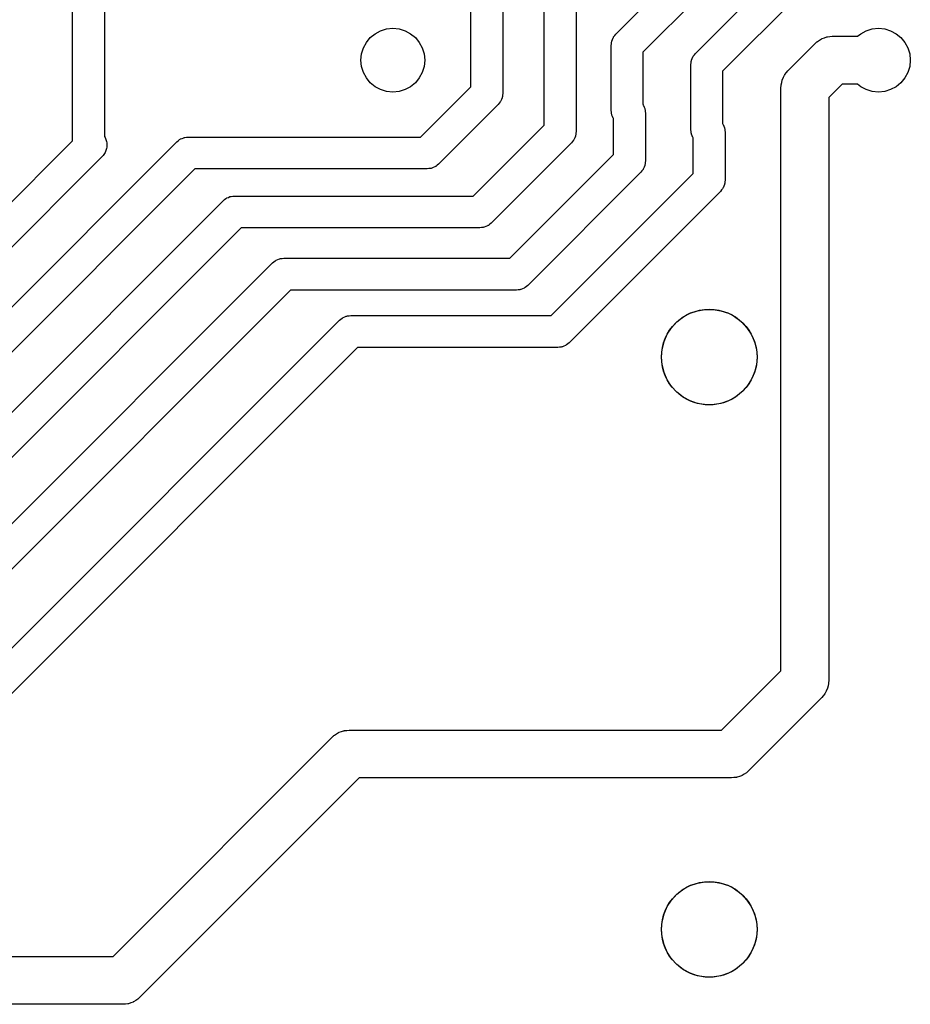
# Model space of a CAD drawing. Extents: x 62 to 248, y -138 to -62.
# Tile 8 of 10: x 203 to 231, y -138 to -107. Entities that reach past the tile are written whole.
import ezdxf

# ---------------------------------------------------------------- set-up
doc = ezdxf.new("R2010")
doc.units = 0
doc.layers.add('BLACK', color=7, linetype='CONTINUOUS')

msp = doc.modelspace()

# ---------------------------------------------------------------- linework, layer by layer
at = {"layer": 'BLACK', "linetype": 'CONTINUOUS'}
for p, q in [((205.02, -110.773), (205.02, -89.32)), ((206.02, -89.5271), (206.02, -110.635)), ((222.066, -107.426), (226.686, -102.806)), ((227.247, -103.66), (222.92, -107.987)), ((224.566, -108.026), (227.246, -105.346)), ((217.52, -109.073), (217.52, -105.78)), ((218.52, -105.987), (218.52, -109.28)), ((227.807, -106.2), (225.42, -108.587)), ((219.82, -110.273), (219.82, -106.48)), ((220.82, -106.687), (220.82, -110.48)), ((214.363, -107.533), (214.514, -107.409)), ((214.514, -107.409), (214.687, -107.316)), ((214.687, -107.316), (214.875, -107.259)), ((214.875, -107.259), (215.07, -107.24)), ((215.07, -107.24), (215.265, -107.259)), ((215.265, -107.259), (215.453, -107.316)), ((215.453, -107.316), (215.626, -107.409)), ((215.626, -107.409), (215.777, -107.533)), ((222.034, -107.469), (222.066, -107.426)), ((229.655, -107.49), (229.754, -107.409)), ((229.754, -107.409), (229.927, -107.316)), ((229.927, -107.316), (230.115, -107.259)), ((230.115, -107.259), (230.31, -107.24)), ((230.31, -107.24), (230.505, -107.259)), ((230.505, -107.259), (230.693, -107.316)), ((230.693, -107.316), (230.866, -107.409)), ((230.866, -107.409), (231.017, -107.533)), ((214.146, -107.857), (214.239, -107.684)), ((214.239, -107.684), (214.363, -107.533)), ((215.777, -107.533), (215.901, -107.684)), ((215.901, -107.684), (215.994, -107.857)), ((221.92, -107.78), (221.928, -107.727)), ((221.928, -107.727), (221.931, -107.674)), ((221.931, -107.674), (221.938, -107.657)), ((221.938, -107.657), (221.94, -107.639)), ((221.94, -107.639), (221.962, -107.59)), ((221.962, -107.59), (221.981, -107.54)), ((221.981, -107.54), (221.992, -107.526)), ((221.992, -107.526), (221.999, -107.51)), ((221.999, -107.51), (222.034, -107.469)), ((227.47, -108.57), (228.33, -107.71)), ((228.33, -107.71), (228.37, -107.673)), ((228.37, -107.673), (228.378, -107.665)), ((228.378, -107.665), (228.383, -107.662)), ((228.383, -107.662), (228.395, -107.652)), ((228.395, -107.652), (228.46, -107.612)), ((228.46, -107.612), (228.523, -107.57)), ((228.523, -107.57), (228.534, -107.566)), ((228.534, -107.566), (228.543, -107.56)), ((228.543, -107.56), (228.615, -107.536)), ((228.615, -107.536), (228.687, -107.51)), ((228.687, -107.51), (228.698, -107.509)), ((228.698, -107.509), (228.708, -107.505)), ((228.708, -107.505), (228.784, -107.499)), ((228.784, -107.499), (228.86, -107.49)), ((228.86, -107.49), (229.655, -107.49)), ((231.017, -107.533), (231.141, -107.684)), ((231.141, -107.684), (231.234, -107.857)), ((214.07, -108.24), (214.089, -108.045)), ((214.089, -108.045), (214.146, -107.857)), ((215.994, -107.857), (216.051, -108.045)), ((216.051, -108.045), (216.07, -108.24)), ((221.92, -109.82), (221.92, -107.78)), ((222.92, -107.987), (222.92, -109.629)), ((224.499, -108.11), (224.534, -108.069)), ((224.534, -108.069), (224.566, -108.026)), ((231.234, -107.857), (231.291, -108.045)), ((231.291, -108.045), (231.31, -108.24)), ((214.089, -108.435), (214.07, -108.24)), ((216.07, -108.24), (216.051, -108.435)), ((224.42, -108.38), (224.428, -108.327)), ((224.42, -110.42), (224.42, -108.38)), ((224.428, -108.327), (224.431, -108.274)), ((224.431, -108.274), (224.438, -108.257)), ((224.438, -108.257), (224.44, -108.239)), ((224.44, -108.239), (224.462, -108.19)), ((224.462, -108.19), (224.481, -108.14)), ((224.481, -108.14), (224.492, -108.126)), ((224.492, -108.126), (224.499, -108.11)), ((231.31, -108.24), (231.291, -108.435)), ((214.146, -108.623), (214.089, -108.435)), ((214.239, -108.796), (214.146, -108.623)), ((215.994, -108.623), (215.901, -108.796)), ((216.051, -108.435), (215.994, -108.623)), ((225.42, -108.587), (225.42, -110.229)), ((227.368, -108.698), (227.373, -108.688)), ((227.373, -108.688), (227.422, -108.629)), ((227.422, -108.629), (227.47, -108.57)), ((231.234, -108.623), (231.141, -108.796)), ((231.291, -108.435), (231.234, -108.623)), ((214.363, -108.947), (214.239, -108.796)), ((214.514, -109.071), (214.363, -108.947)), ((215.777, -108.947), (215.626, -109.071)), ((215.901, -108.796), (215.777, -108.947)), ((227.255, -109.013), (227.273, -108.939)), ((227.273, -108.939), (227.288, -108.864)), ((227.288, -108.864), (227.293, -108.854)), ((227.293, -108.854), (227.295, -108.843)), ((227.295, -108.843), (227.329, -108.775)), ((227.329, -108.775), (227.362, -108.706)), ((227.362, -108.706), (227.368, -108.698)), ((229.171, -108.99), (228.75, -109.411)), ((229.655, -108.99), (229.171, -108.99)), ((229.754, -109.071), (229.655, -108.99)), ((231.017, -108.947), (230.866, -109.071)), ((231.141, -108.796), (231.017, -108.947)), ((214.687, -109.164), (214.514, -109.071)), ((214.875, -109.221), (214.687, -109.164)), ((215.07, -109.24), (214.875, -109.221)), ((215.265, -109.221), (215.07, -109.24)), ((215.453, -109.164), (215.265, -109.221)), ((215.626, -109.071), (215.453, -109.164)), ((215.943, -110.65), (217.52, -109.073)), ((218.52, -109.28), (218.512, -109.333)), ((227.25, -109.1), (227.253, -109.046)), ((227.25, -127.389), (227.25, -109.1)), ((227.253, -109.035), (227.254, -109.028)), ((227.253, -109.046), (227.253, -109.035)), ((227.254, -109.028), (227.255, -109.013)), ((229.927, -109.164), (229.754, -109.071)), ((230.115, -109.221), (229.927, -109.164)), ((230.31, -109.24), (230.115, -109.221)), ((230.505, -109.221), (230.31, -109.24)), ((230.693, -109.164), (230.505, -109.221)), ((230.866, -109.071), (230.693, -109.164)), ((218.406, -109.591), (218.374, -109.634)), ((218.441, -109.55), (218.406, -109.591)), ((218.448, -109.534), (218.441, -109.55)), ((218.459, -109.52), (218.448, -109.534)), ((218.478, -109.47), (218.459, -109.52)), ((218.5, -109.421), (218.478, -109.47)), ((218.502, -109.403), (218.5, -109.421)), ((218.509, -109.386), (218.502, -109.403)), ((218.512, -109.333), (218.509, -109.386)), ((228.75, -109.411), (228.75, -127.7)), ((218.374, -109.634), (216.504, -111.504)), ((221.928, -109.873), (221.92, -109.82)), ((221.931, -109.926), (221.928, -109.873)), ((221.938, -109.943), (221.931, -109.926)), ((222.92, -109.629), (222.921, -109.63)), ((222.921, -109.63), (222.928, -109.646)), ((222.928, -109.646), (222.939, -109.66)), ((222.939, -109.66), (222.958, -109.71)), ((222.958, -109.71), (222.98, -109.759)), ((222.98, -109.759), (222.982, -109.777)), ((222.982, -109.777), (222.989, -109.794)), ((222.989, -109.794), (222.992, -109.847)), ((222.992, -109.847), (223, -109.9)), ((223, -109.9), (223, -111.4)), ((221.94, -109.961), (221.938, -109.943)), ((221.962, -110.01), (221.94, -109.961)), ((221.981, -110.06), (221.962, -110.01)), ((221.992, -110.074), (221.981, -110.06)), ((221.999, -110.09), (221.992, -110.074)), ((222, -110.091), (221.999, -110.09)), ((222, -111.193), (222, -110.091)), ((225.42, -110.229), (225.421, -110.23)), ((225.421, -110.23), (225.428, -110.246)), ((217.593, -112.5), (219.82, -110.273)), ((220.812, -110.533), (220.809, -110.586)), ((220.82, -110.48), (220.812, -110.533)), ((224.428, -110.473), (224.42, -110.42)), ((224.431, -110.526), (224.428, -110.473)), ((224.438, -110.543), (224.431, -110.526)), ((224.44, -110.561), (224.438, -110.543)), ((225.428, -110.246), (225.439, -110.26)), ((225.439, -110.26), (225.458, -110.31)), ((225.458, -110.31), (225.48, -110.359)), ((225.48, -110.359), (225.482, -110.377)), ((225.482, -110.377), (225.489, -110.394)), ((225.489, -110.394), (225.492, -110.447)), ((225.492, -110.447), (225.5, -110.5)), ((225.5, -110.5), (225.5, -112)), ((191.393, -124.4), (205.02, -110.773)), ((192.093, -127), (208.296, -110.796)), ((206.02, -110.635), (206.039, -110.66)), ((206.039, -110.66), (206.051, -110.694)), ((206.051, -110.694), (206.068, -110.725)), ((206.068, -110.725), (206.076, -110.76)), ((206.076, -110.76), (206.089, -110.794)), ((206.089, -110.794), (206.091, -110.829)), ((206.091, -110.829), (206.099, -110.864)), ((208.296, -110.796), (208.339, -110.764)), ((208.339, -110.764), (208.38, -110.729)), ((208.38, -110.729), (208.396, -110.722)), ((208.396, -110.722), (208.41, -110.711)), ((208.41, -110.711), (208.46, -110.692)), ((208.46, -110.692), (208.509, -110.67)), ((208.509, -110.67), (208.527, -110.668)), ((208.527, -110.668), (208.544, -110.661)), ((208.544, -110.661), (208.597, -110.658)), ((208.597, -110.658), (208.65, -110.65)), ((208.65, -110.65), (215.943, -110.65)), ((220.674, -110.834), (218.154, -113.354)), ((220.706, -110.791), (220.674, -110.834)), ((220.741, -110.75), (220.706, -110.791)), ((220.748, -110.734), (220.741, -110.75)), ((220.759, -110.72), (220.748, -110.734)), ((220.778, -110.67), (220.759, -110.72)), ((220.8, -110.621), (220.778, -110.67)), ((220.802, -110.603), (220.8, -110.621)), ((220.809, -110.586), (220.802, -110.603)), ((224.462, -110.61), (224.44, -110.561)), ((224.481, -110.66), (224.462, -110.61)), ((224.492, -110.674), (224.481, -110.66)), ((224.499, -110.69), (224.492, -110.674)), ((224.5, -110.691), (224.499, -110.69)), ((224.5, -111.793), (224.5, -110.691)), ((206.039, -111.14), (206.017, -111.168)), ((206.051, -111.106), (206.039, -111.14)), ((206.068, -111.075), (206.051, -111.106)), ((206.076, -111.04), (206.068, -111.075)), ((206.089, -111.006), (206.076, -111.04)), ((206.091, -110.971), (206.089, -111.006)), ((206.099, -110.936), (206.091, -110.971)), ((206.099, -110.864), (206.096, -110.9)), ((206.096, -110.9), (206.099, -110.936)), ((205.954, -111.254), (191.954, -125.254)), ((205.975, -111.225), (205.954, -111.254)), ((206, -111.2), (205.975, -111.225)), ((206.017, -111.168), (206, -111.2)), ((218.743, -114.45), (222, -111.193)), ((222.992, -111.453), (222.989, -111.506)), ((223, -111.4), (222.992, -111.453)), ((208.857, -111.65), (192.654, -127.854)), ((216.15, -111.65), (208.857, -111.65)), ((216.203, -111.642), (216.15, -111.65)), ((216.256, -111.639), (216.203, -111.642)), ((216.273, -111.632), (216.256, -111.639)), ((216.291, -111.63), (216.273, -111.632)), ((216.34, -111.608), (216.291, -111.63)), ((216.39, -111.589), (216.34, -111.608)), ((216.404, -111.578), (216.39, -111.589)), ((216.42, -111.571), (216.404, -111.578)), ((216.461, -111.536), (216.42, -111.571)), ((216.504, -111.504), (216.461, -111.536)), ((222.854, -111.754), (219.304, -115.304)), ((222.886, -111.711), (222.854, -111.754)), ((222.921, -111.67), (222.886, -111.711)), ((222.928, -111.654), (222.921, -111.67)), ((222.939, -111.64), (222.928, -111.654)), ((222.958, -111.59), (222.939, -111.64)), ((222.98, -111.541), (222.958, -111.59)), ((222.982, -111.523), (222.98, -111.541)), ((222.989, -111.506), (222.982, -111.523)), ((220.043, -116.25), (224.5, -111.793)), ((225.492, -112.053), (225.489, -112.106)), ((225.5, -112), (225.492, -112.053)), ((225.354, -112.354), (220.604, -117.104)), ((225.386, -112.311), (225.354, -112.354)), ((225.421, -112.27), (225.386, -112.311)), ((225.428, -112.254), (225.421, -112.27)), ((225.439, -112.24), (225.428, -112.254)), ((225.458, -112.19), (225.439, -112.24)), ((225.48, -112.141), (225.458, -112.19)), ((225.482, -112.123), (225.48, -112.141)), ((225.489, -112.106), (225.482, -112.123)), ((192.793, -129.6), (209.746, -112.646)), ((209.746, -112.646), (209.789, -112.614)), ((209.789, -112.614), (209.83, -112.579)), ((209.83, -112.579), (209.846, -112.572)), ((209.846, -112.572), (209.86, -112.561)), ((209.86, -112.561), (209.91, -112.542)), ((209.91, -112.542), (209.959, -112.52)), ((209.959, -112.52), (209.977, -112.518)), ((209.977, -112.518), (209.994, -112.511)), ((209.994, -112.511), (210.047, -112.508)), ((210.047, -112.508), (210.1, -112.5)), ((210.1, -112.5), (217.593, -112.5)), ((210.307, -113.5), (193.354, -130.454)), ((217.8, -113.5), (210.307, -113.5)), ((217.853, -113.492), (217.8, -113.5)), ((217.906, -113.489), (217.853, -113.492)), ((217.923, -113.482), (217.906, -113.489)), ((217.941, -113.48), (217.923, -113.482)), ((217.99, -113.458), (217.941, -113.48)), ((218.04, -113.439), (217.99, -113.458)), ((218.054, -113.428), (218.04, -113.439)), ((218.07, -113.421), (218.054, -113.428)), ((218.111, -113.386), (218.07, -113.421)), ((218.154, -113.354), (218.111, -113.386)), ((211.296, -114.596), (211.339, -114.564)), ((211.339, -114.564), (211.38, -114.529)), ((211.38, -114.529), (211.396, -114.522)), ((211.396, -114.522), (211.41, -114.511)), ((211.41, -114.511), (211.46, -114.492)), ((211.46, -114.492), (211.509, -114.47)), ((211.509, -114.47), (211.527, -114.468)), ((211.527, -114.468), (211.544, -114.461)), ((211.544, -114.461), (211.597, -114.458)), ((211.597, -114.458), (211.65, -114.45)), ((211.65, -114.45), (218.743, -114.45)), ((193.993, -131.9), (211.296, -114.596)), ((211.857, -115.45), (194.554, -132.754)), ((218.95, -115.45), (211.857, -115.45)), ((219.003, -115.442), (218.95, -115.45)), ((219.056, -115.439), (219.003, -115.442)), ((219.073, -115.432), (219.056, -115.439)), ((219.091, -115.43), (219.073, -115.432)), ((219.14, -115.408), (219.091, -115.43)), ((219.19, -115.389), (219.14, -115.408)), ((219.204, -115.378), (219.19, -115.389)), ((219.22, -115.371), (219.204, -115.378)), ((219.261, -115.336), (219.22, -115.371)), ((219.304, -115.304), (219.261, -115.336)), ((224.397, -116.176), (224.632, -116.096)), ((224.632, -116.096), (224.876, -116.055)), ((224.876, -116.055), (225.124, -116.055)), ((225.124, -116.055), (225.368, -116.096)), ((225.368, -116.096), (225.603, -116.176)), ((195.493, -134.3), (213.396, -116.396)), ((213.396, -116.396), (213.439, -116.364)), ((213.439, -116.364), (213.48, -116.329)), ((213.48, -116.329), (213.496, -116.322)), ((213.496, -116.322), (213.51, -116.311)), ((213.51, -116.311), (213.56, -116.292)), ((213.56, -116.292), (213.609, -116.27)), ((213.609, -116.27), (213.627, -116.268)), ((213.627, -116.268), (213.644, -116.261)), ((213.644, -116.261), (213.697, -116.258)), ((213.697, -116.258), (213.75, -116.25)), ((213.75, -116.25), (220.043, -116.25)), ((223.984, -116.446), (224.18, -116.294)), ((224.18, -116.294), (224.397, -116.176)), ((225.603, -116.176), (225.82, -116.294)), ((225.82, -116.294), (226.016, -116.446)), ((223.681, -116.836), (223.816, -116.629)), ((223.816, -116.629), (223.984, -116.446)), ((226.016, -116.446), (226.184, -116.629)), ((226.184, -116.629), (226.319, -116.836)), ((223.581, -117.063), (223.681, -116.836)), ((226.319, -116.836), (226.419, -117.063)), ((213.957, -117.25), (196.054, -135.154)), ((220.25, -117.25), (213.957, -117.25)), ((220.303, -117.242), (220.25, -117.25)), ((220.356, -117.239), (220.303, -117.242)), ((220.373, -117.232), (220.356, -117.239)), ((220.391, -117.23), (220.373, -117.232)), ((220.44, -117.208), (220.391, -117.23)), ((220.49, -117.189), (220.44, -117.208)), ((220.504, -117.178), (220.49, -117.189)), ((220.52, -117.171), (220.504, -117.178)), ((220.561, -117.136), (220.52, -117.171)), ((220.604, -117.104), (220.561, -117.136)), ((223.5, -117.55), (223.52, -117.303)), ((223.52, -117.303), (223.581, -117.063)), ((226.419, -117.063), (226.48, -117.303)), ((226.48, -117.303), (226.5, -117.55)), ((223.52, -117.797), (223.5, -117.55)), ((226.5, -117.55), (226.48, -117.797)), ((223.581, -118.037), (223.52, -117.797)), ((226.48, -117.797), (226.419, -118.037)), ((223.681, -118.264), (223.581, -118.037)), ((223.816, -118.471), (223.681, -118.264)), ((226.319, -118.264), (226.184, -118.471)), ((226.419, -118.037), (226.319, -118.264)), ((223.984, -118.654), (223.816, -118.471)), ((226.184, -118.471), (226.016, -118.654)), ((224.18, -118.806), (223.984, -118.654)), ((224.397, -118.924), (224.18, -118.806)), ((225.82, -118.806), (225.603, -118.924)), ((226.016, -118.654), (225.82, -118.806)), ((224.632, -119.004), (224.397, -118.924)), ((224.876, -119.045), (224.632, -119.004)), ((225.124, -119.045), (224.876, -119.045)), ((225.368, -119.004), (225.124, -119.045)), ((225.603, -118.924), (225.368, -119.004)), ((225.389, -129.25), (227.25, -127.389)), ((228.745, -127.787), (228.727, -127.861)), ((228.746, -127.772), (228.745, -127.787)), ((228.747, -127.765), (228.746, -127.772)), ((228.75, -127.7), (228.747, -127.754)), ((228.747, -127.754), (228.747, -127.765)), ((228.627, -128.112), (228.578, -128.171)), ((228.632, -128.102), (228.627, -128.112)), ((228.638, -128.094), (228.632, -128.102)), ((228.671, -128.025), (228.638, -128.094)), ((228.705, -127.957), (228.671, -128.025)), ((228.707, -127.946), (228.705, -127.957)), ((228.712, -127.936), (228.707, -127.946)), ((228.727, -127.861), (228.712, -127.936)), ((228.53, -128.23), (226.23, -130.53)), ((228.578, -128.171), (228.53, -128.23)), ((213.235, -129.412), (213.3, -129.372)), ((213.3, -129.372), (213.363, -129.33)), ((213.363, -129.33), (213.374, -129.326)), ((213.374, -129.326), (213.383, -129.32)), ((213.383, -129.32), (213.455, -129.296)), ((213.455, -129.296), (213.527, -129.27)), ((213.527, -129.27), (213.538, -129.269)), ((213.538, -129.269), (213.548, -129.265)), ((213.548, -129.265), (213.624, -129.259)), ((213.624, -129.259), (213.7, -129.25)), ((213.7, -129.25), (225.389, -129.25)), ((206.289, -136.35), (213.17, -129.47)), ((213.17, -129.47), (213.21, -129.433)), ((213.21, -129.433), (213.218, -129.425)), ((213.218, -129.425), (213.223, -129.422)), ((213.223, -129.422), (213.235, -129.412)), ((226.165, -130.588), (226.1, -130.628)), ((226.177, -130.578), (226.165, -130.588)), ((226.182, -130.575), (226.177, -130.578)), ((226.19, -130.567), (226.182, -130.575)), ((226.23, -130.53), (226.19, -130.567)), ((214.011, -130.75), (207.13, -137.63)), ((225.7, -130.75), (214.011, -130.75)), ((225.776, -130.741), (225.7, -130.75)), ((225.852, -130.735), (225.776, -130.741)), ((225.862, -130.731), (225.852, -130.735)), ((225.873, -130.73), (225.862, -130.731)), ((225.945, -130.704), (225.873, -130.73)), ((226.017, -130.68), (225.945, -130.704)), ((226.026, -130.674), (226.017, -130.68)), ((226.037, -130.67), (226.026, -130.674)), ((226.1, -130.628), (226.037, -130.67)), ((224.632, -134.046), (224.876, -134.005)), ((224.876, -134.005), (225.124, -134.005)), ((225.124, -134.005), (225.368, -134.046)), ((223.984, -134.396), (224.18, -134.244)), ((224.18, -134.244), (224.397, -134.126)), ((224.397, -134.126), (224.632, -134.046)), ((225.368, -134.046), (225.603, -134.126)), ((225.603, -134.126), (225.82, -134.244)), ((225.82, -134.244), (226.016, -134.396)), ((223.681, -134.786), (223.816, -134.579)), ((223.816, -134.579), (223.984, -134.396)), ((226.016, -134.396), (226.184, -134.579)), ((226.184, -134.579), (226.319, -134.786)), ((223.581, -135.013), (223.681, -134.786)), ((226.319, -134.786), (226.419, -135.013)), ((223.5, -135.5), (223.52, -135.253)), ((223.52, -135.253), (223.581, -135.013)), ((226.419, -135.013), (226.48, -135.253)), ((226.48, -135.253), (226.5, -135.5)), ((223.52, -135.747), (223.5, -135.5)), ((226.5, -135.5), (226.48, -135.747)), ((223.581, -135.987), (223.52, -135.747)), ((226.48, -135.747), (226.419, -135.987)), ((223.681, -136.214), (223.581, -135.987)), ((226.419, -135.987), (226.319, -136.214)), ((118.311, -136.35), (206.289, -136.35)), ((223.816, -136.421), (223.681, -136.214)), ((223.984, -136.604), (223.816, -136.421)), ((226.184, -136.421), (226.016, -136.604)), ((226.319, -136.214), (226.184, -136.421)), ((224.18, -136.756), (223.984, -136.604)), ((224.397, -136.874), (224.18, -136.756)), ((225.82, -136.756), (225.603, -136.874)), ((226.016, -136.604), (225.82, -136.756)), ((224.632, -136.954), (224.397, -136.874)), ((224.876, -136.995), (224.632, -136.954)), ((225.124, -136.995), (224.876, -136.995)), ((225.368, -136.954), (225.124, -136.995)), ((225.603, -136.874), (225.368, -136.954)), ((207.065, -137.688), (207, -137.728)), ((207.077, -137.678), (207.065, -137.688)), ((207.082, -137.675), (207.077, -137.678)), ((207.09, -137.667), (207.082, -137.675)), ((207.13, -137.63), (207.09, -137.667)), ((206.6, -137.85), (118, -137.85)), ((206.676, -137.841), (206.6, -137.85)), ((206.752, -137.835), (206.676, -137.841)), ((206.762, -137.831), (206.752, -137.835)), ((206.773, -137.83), (206.762, -137.831)), ((206.845, -137.804), (206.773, -137.83)), ((206.917, -137.78), (206.845, -137.804)), ((206.926, -137.774), (206.917, -137.78)), ((206.937, -137.77), (206.926, -137.774)), ((207, -137.728), (206.937, -137.77))]:
    msp.add_line(p, q, dxfattribs=at)
at = {"layer": 'BLACK'}
for centre in [(225, -117.55), (225, -135.5)]:
    msp.add_circle(centre, 1.5, dxfattribs=at)

doc.saveas('drawing.dxf')
